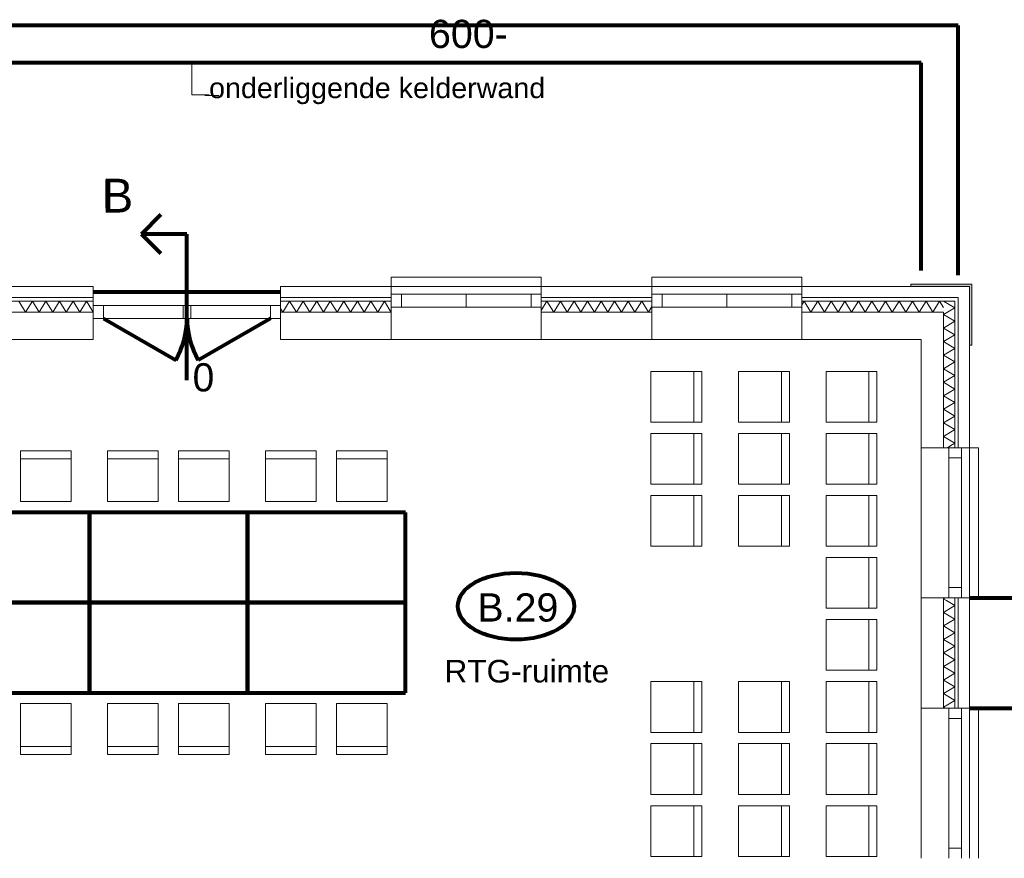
# Model space of a CAD drawing. Header units: millimetres. Extents: x -34570 to 24172, y 36800 to 73669.
# Tile 78 of 91: x 5629 to 14355, y 55515 to 62949. Entities that reach past the tile are written whole.
import ezdxf

# ---------------------------------------------------------------- set-up
doc = ezdxf.new("R2010")
doc.units = ezdxf.units.MM
for name, color, linetype, lineweight in [('Algemeen', 253, 'Continuous', 9), ('Algemeen01', 253, 'Continuous', 80), ('Standard', 253, 'Continuous', 9), ('XR$4$Algemeen', 253, 'Continuous', 9), ('XR$4$Algemeen01', 253, 'Continuous', 80), ('XR$4$STANDARD', 253, 'Continuous', 9)]:
    doc.layers.add(name, color=color, linetype=linetype, lineweight=lineweight)
doc.styles.add('ARIAL', font='arial.ttf')

msp = doc.modelspace()

# ---------------------------------------------------------------- hatches: boundary and pattern name
at = {"layer": 'Standard'}
for points in [[(13526.53885, 60584.81741), (14046.53885, 60584.81741), (14046.53885, 60604.81741), (13526.53885, 60604.81741)], [(14066.53885, 60064.81741), (14066.53885, 60604.81741), (14046.53885, 60604.81741), (14046.53885, 60064.81741)]]:
    msp.add_hatch(color=256, dxfattribs=at).paths.add_polyline_path(points)

# ---------------------------------------------------------------- linework, layer by layer
at = {"layer": 'Algemeen'}
for p, q in [((7154.91584, 62282.90185), (7154.91584, 62567.10244)), ((7307.27594, 62282.90185), (7154.91584, 62282.90185))]:
    msp.add_line(p, q, dxfattribs=at)
at = {"layer": 'Algemeen01'}
for p, q in [((13946.53885, 62897.10244), (276.48348, 62897.10244)), ((13946.53885, 60684.81741), (13946.53885, 62897.10244)), ((13616.53885, 62567.10244), (4546.53885, 62567.10244)), ((13616.53885, 60724.75985), (13616.53885, 62567.10244)), ((6707.59132, 61048.74123), (6880.27925, 61221.42916)), ((7110.00753, 61048.74123), (6707.59132, 61048.74123)), ((6707.59132, 61048.74123), (6880.27925, 60876.05329)), ((7110.00753, 59752.1254), (7110.00753, 61048.74123)), ((6281.53885, 60534.81741), (7941.53885, 60534.81741)), ((6371.53885, 60300.81741), (7011.53162, 59931.31741)), ((7851.53885, 60300.81741), (7211.54607, 59931.31741)), ((14046.53885, 57824.81741), (15646.53885, 57824.81741)), ((14046.53885, 56844.81741), (17626.53885, 56844.81741))]:
    msp.add_line(p, q, dxfattribs=at)
for centre, start, end in [((6371.53885, 60300.81741), 330, 0), ((7851.53885, 60300.81741), 180, 210)]:
    msp.add_arc(centre, 739, start, end, dxfattribs=at)
at = {"layer": 'Standard'}
for p, q in [((7268.75753, 62277.83744), (7393.75753, 62277.83744)), ((6393.75753, 61277.83744), (6393.75753, 61527.83744)), ((10251.53885, 60664.81741), (8921.53885, 60664.81741)), ((8921.53885, 60664.81741), (8921.53885, 60514.81741)), ((10251.53885, 60664.81741), (8921.53885, 60664.81741)), ((8921.53885, 60664.81741), (8921.53885, 60514.81741)), ((10251.53885, 60514.81741), (10251.53885, 60664.81741)), ((10251.53885, 60514.81741), (10251.53885, 60664.81741)), ((12561.53885, 60664.81741), (11231.53885, 60664.81741)), ((11231.53885, 60664.81741), (11231.53885, 60514.81741)), ((12561.53885, 60664.81741), (11231.53885, 60664.81741)), ((11231.53885, 60664.81741), (11231.53885, 60514.81741)), ((12561.53885, 60514.81741), (12561.53885, 60664.81741)), ((12561.53885, 60514.81741), (12561.53885, 60664.81741)), ((6281.53885, 60584.81741), (5301.53885, 60584.81741)), ((6281.53885, 60584.81741), (6281.53885, 60484.81741)), ((7941.53885, 60484.81741), (7941.53885, 60584.81741)), ((8921.53885, 60584.81741), (7941.53885, 60584.81741)), ((10251.53885, 60584.81741), (8921.53885, 60584.81741)), ((10251.53885, 60584.81741), (8921.53885, 60584.81741)), ((8921.53885, 60584.81741), (8921.53885, 60514.81741)), ((8921.53885, 60584.81741), (8921.53885, 60514.81741)), ((10251.53885, 60514.81741), (10251.53885, 60584.81741)), ((10251.53885, 60514.81741), (10251.53885, 60584.81741)), ((11231.53885, 60584.81741), (10251.53885, 60584.81741)), ((12561.53885, 60584.81741), (11231.53885, 60584.81741)), ((12561.53885, 60584.81741), (11231.53885, 60584.81741)), ((11231.53885, 60584.81741), (11231.53885, 60514.81741)), ((11231.53885, 60584.81741), (11231.53885, 60514.81741)), ((12561.53885, 60514.81741), (12561.53885, 60584.81741)), ((12561.53885, 60514.81741), (12561.53885, 60584.81741)), ((13946.53885, 60584.81741), (12561.53885, 60584.81741)), ((14046.53885, 60604.81741), (13526.53885, 60604.81741)), ((13526.53885, 60604.81741), (13526.53885, 60584.81741)), ((13526.53885, 60584.81741), (14046.53885, 60584.81741)), ((14046.53885, 60584.81741), (13946.53885, 60584.81741)), ((14046.45609, 60084.81741), (14046.53885, 60584.81741)), ((14066.53885, 60604.81741), (14046.53885, 60604.81741)), ((14046.53885, 60584.81741), (14046.53885, 60064.81741)), ((14066.53885, 60064.81741), (14066.53885, 60604.81741)), ((5301.53885, 60484.81741), (6281.53885, 60484.81741)), ((6281.53885, 60484.81741), (5301.53885, 60484.81741)), ((6281.53885, 60484.81741), (6281.53885, 60454.81741)), ((7941.53885, 60484.81741), (8921.53885, 60484.81741)), ((8921.53885, 60484.81741), (7941.53885, 60484.81741)), ((7941.53885, 60454.81741), (7941.53885, 60484.81741)), ((8921.53885, 60514.81741), (9011.53885, 60514.81741)), ((8921.53885, 60400.81741), (8921.53885, 60514.81741)), ((10251.53885, 60514.81741), (8921.53885, 60514.81741)), ((9011.53885, 60514.81741), (8921.53885, 60514.81741)), ((8921.53885, 60514.81741), (8921.53885, 60400.81741)), ((10251.53885, 60514.81741), (8921.53885, 60514.81741)), ((8921.53885, 60514.81741), (8921.53885, 60484.81741)), ((8921.53885, 60514.81741), (8921.53885, 60484.81741)), ((10251.53885, 60514.81741), (8921.53885, 60514.81741)), ((8921.53885, 60514.81741), (8921.53885, 60484.81741)), ((10251.53885, 60514.81741), (8921.53885, 60514.81741)), ((8921.53885, 60514.81741), (8921.53885, 60484.81741)), ((8921.53885, 60484.81741), (8921.53885, 60454.81741)), ((8921.53885, 60484.81741), (8921.53885, 60454.81741)), ((8921.53885, 60484.81741), (8921.53885, 60454.81741)), ((8921.53885, 60484.81741), (8921.53885, 60454.81741)), ((9011.53885, 60514.81741), (9011.53885, 60400.81741)), ((9011.53885, 60400.81741), (9011.53885, 60514.81741)), ((9586.53885, 60514.81741), (9584.53885, 60514.81741)), ((9584.53885, 60514.81741), (9584.53885, 60400.81741)), ((9586.53885, 60400.81741), (9586.53885, 60514.81741)), ((10251.53885, 60514.81741), (10161.53885, 60514.81741)), ((10161.53885, 60514.81741), (10161.53885, 60400.81741)), ((10251.53885, 60514.81741), (10161.53885, 60514.81741)), ((10161.53885, 60514.81741), (10161.53885, 60400.81741)), ((10251.53885, 60400.81741), (10251.53885, 60514.81741)), ((10251.53885, 60400.81741), (10251.53885, 60514.81741)), ((10251.53885, 60484.81741), (10251.53885, 60514.81741)), ((10251.53885, 60484.81741), (10251.53885, 60514.81741)), ((10251.53885, 60484.81741), (10251.53885, 60514.81741)), ((10251.53885, 60484.81741), (10251.53885, 60514.81741)), ((10251.53885, 60454.81741), (10251.53885, 60484.81741)), ((10251.53885, 60454.81741), (10251.53885, 60484.81741)), ((10251.53885, 60484.81741), (11231.53885, 60484.81741)), ((11231.53885, 60484.81741), (10251.53885, 60484.81741)), ((10251.53885, 60454.81741), (10251.53885, 60484.81741)), ((10251.53885, 60454.81741), (10251.53885, 60484.81741)), ((11231.53885, 60514.81741), (11321.53885, 60514.81741)), ((11231.53885, 60400.81741), (11231.53885, 60514.81741)), ((12561.53885, 60514.81741), (11231.53885, 60514.81741)), ((11321.53885, 60514.81741), (11231.53885, 60514.81741)), ((11231.53885, 60514.81741), (11231.53885, 60400.81741)), ((12561.53885, 60514.81741), (11231.53885, 60514.81741)), ((11231.53885, 60514.81741), (11231.53885, 60484.81741)), ((11231.53885, 60514.81741), (11231.53885, 60484.81741)), ((12561.53885, 60514.81741), (11231.53885, 60514.81741)), ((11231.53885, 60514.81741), (11231.53885, 60484.81741)), ((12561.53885, 60514.81741), (11231.53885, 60514.81741)), ((11231.53885, 60514.81741), (11231.53885, 60484.81741)), ((11231.53885, 60484.81741), (11231.53885, 60454.81741)), ((11231.53885, 60484.81741), (11231.53885, 60454.81741)), ((11231.53885, 60484.81741), (11231.53885, 60454.81741)), ((11231.53885, 60484.81741), (11231.53885, 60454.81741)), ((11321.53885, 60514.81741), (11321.53885, 60400.81741)), ((11321.53885, 60400.81741), (11321.53885, 60514.81741)), ((11896.53885, 60514.81741), (11894.53885, 60514.81741)), ((11894.53885, 60514.81741), (11894.53885, 60400.81741)), ((11896.53885, 60400.81741), (11896.53885, 60514.81741)), ((12561.53885, 60514.81741), (12471.53885, 60514.81741)), ((12471.53885, 60514.81741), (12471.53885, 60400.81741)), ((12561.53885, 60514.81741), (12471.53885, 60514.81741)), ((12471.53885, 60514.81741), (12471.53885, 60400.81741)), ((12561.53885, 60400.81741), (12561.53885, 60514.81741)), ((12561.53885, 60400.81741), (12561.53885, 60514.81741)), ((12561.53885, 60484.81741), (12561.53885, 60514.81741)), ((12561.53885, 60484.81741), (12561.53885, 60514.81741)), ((12561.53885, 60484.81741), (12561.53885, 60514.81741)), ((12561.53885, 60484.81741), (12561.53885, 60514.81741)), ((12561.53885, 60454.81741), (12561.53885, 60484.81741)), ((12561.53885, 60454.81741), (12561.53885, 60484.81741)), ((12561.53885, 60484.81741), (13946.53885, 60484.81741)), ((13916.53885, 60484.81741), (12561.53885, 60484.81741)), ((12561.53885, 60454.81741), (12561.53885, 60484.81741)), ((12561.53885, 60454.81741), (12561.53885, 60484.81741)), ((13946.53885, 60484.81741), (13916.53885, 60484.81741)), ((13946.53885, 60484.81741), (13946.53885, 59154.81741)), ((13946.53885, 59154.81741), (13946.53885, 60484.81741)), ((6281.53885, 60454.81741), (5301.53885, 60454.81741)), ((5301.53885, 60454.81741), (6281.53885, 60454.81741)), ((5681.53885, 60354.81741), (5621.53885, 60454.81741)), ((5741.53885, 60454.81741), (5681.53885, 60354.81741)), ((5801.53885, 60354.81741), (5741.53885, 60454.81741)), ((5861.53885, 60454.81741), (5801.53885, 60354.81741)), ((5921.53885, 60354.81741), (5861.53885, 60454.81741)), ((5981.53885, 60454.81741), (5921.53885, 60354.81741)), ((6041.53885, 60354.81741), (5981.53885, 60454.81741)), ((6101.53885, 60454.81741), (6041.53885, 60354.81741)), ((6161.53885, 60354.81741), (6101.53885, 60454.81741)), ((6221.53885, 60454.81741), (6161.53885, 60354.81741)), ((6245.23078, 60415.33086), (6221.53885, 60454.81741)), ((6281.53885, 60354.81741), (6245.23078, 60415.33086)), ((6281.53885, 60454.81741), (6281.53885, 60414.81741)), ((6371.53885, 60414.81741), (6281.53885, 60414.81741)), ((6281.53885, 60414.81741), (6281.53885, 60300.81741)), ((7941.53885, 60414.81741), (6281.53885, 60414.81741)), ((6281.53885, 60414.81741), (6281.53885, 60354.81741)), ((7941.53885, 60414.81741), (6281.53885, 60414.81741)), ((6281.53885, 60414.81741), (6281.53885, 60354.81741)), ((6371.53885, 60300.81741), (6371.53885, 60414.81741)), ((7145.03885, 60414.81741), (7078.03885, 60414.81741)), ((7078.03885, 60414.81741), (7078.03885, 60300.81741)), ((7112.53885, 60414.81741), (7110.53885, 60414.81741)), ((7110.53885, 60414.81741), (7110.53885, 60300.81741)), ((7112.53885, 60300.81741), (7112.53885, 60414.81741)), ((7145.03885, 60300.81741), (7145.03885, 60414.81741)), ((7941.53885, 60414.81741), (7851.53885, 60414.81741)), ((7851.53885, 60414.81741), (7851.53885, 60300.81741)), ((7941.53885, 60414.81741), (7941.53885, 60454.81741)), ((8921.53885, 60454.81741), (7941.53885, 60454.81741)), ((7941.53885, 60454.81741), (8921.53885, 60454.81741)), ((7941.53885, 60300.81741), (7941.53885, 60414.81741)), ((7941.53885, 60354.81741), (7941.53885, 60414.81741)), ((7941.53885, 60354.81741), (7941.53885, 60414.81741)), ((7961.53885, 60354.81741), (7941.53885, 60388.15074)), ((7985.1774, 60394.215), (7961.53885, 60354.81741)), ((8021.53885, 60454.81741), (7985.1774, 60394.215)), ((8081.53885, 60354.81741), (8021.53885, 60454.81741)), ((8141.53885, 60454.81741), (8081.53885, 60354.81741)), ((8201.53885, 60354.81741), (8141.53885, 60454.81741)), ((8261.53885, 60454.81741), (8201.53885, 60354.81741)), ((8321.53885, 60354.81741), (8261.53885, 60454.81741)), ((8381.53885, 60454.81741), (8321.53885, 60354.81741)), ((8441.53885, 60354.81741), (8381.53885, 60454.81741)), ((8501.53885, 60454.81741), (8441.53885, 60354.81741)), ((8561.53885, 60354.81741), (8501.53885, 60454.81741)), ((8621.53885, 60454.81741), (8561.53885, 60354.81741)), ((8681.53885, 60354.81741), (8621.53885, 60454.81741)), ((8741.53885, 60454.81741), (8681.53885, 60354.81741)), ((8801.53885, 60354.81741), (8741.53885, 60454.81741)), ((8861.53885, 60454.81741), (8801.53885, 60354.81741)), ((8904.59508, 60383.05702), (8861.53885, 60454.81741)), ((8921.53885, 60354.81741), (8904.59508, 60383.05702)), ((8921.53885, 60454.81741), (8921.53885, 60400.81741)), ((8921.53885, 60454.81741), (8921.53885, 60400.81741)), ((8921.53885, 60454.81741), (8921.53885, 60400.81741)), ((8921.53885, 60454.81741), (8921.53885, 60400.81741)), ((9011.53885, 60400.81741), (8921.53885, 60400.81741)), ((10251.53885, 60400.81741), (8921.53885, 60400.81741)), ((8921.53885, 60400.81741), (9011.53885, 60400.81741)), ((10251.53885, 60400.81741), (8921.53885, 60400.81741)), ((8921.53885, 60400.81741), (8921.53885, 60354.81741)), ((8921.53885, 60400.81741), (8921.53885, 60354.81741)), ((8921.53885, 60400.81741), (10251.53885, 60400.81741)), ((8921.53885, 60400.81741), (10251.53885, 60400.81741)), ((9584.53885, 60400.81741), (9586.53885, 60400.81741)), ((10161.53885, 60400.81741), (10251.53885, 60400.81741)), ((10161.53885, 60400.81741), (10251.53885, 60400.81741)), ((10301.53885, 60454.81741), (10251.53885, 60371.48408)), ((10251.53885, 60400.81741), (10251.53885, 60454.81741)), ((10251.53885, 60400.81741), (10251.53885, 60454.81741)), ((10251.53885, 60400.81741), (10251.53885, 60454.81741)), ((10251.53885, 60400.81741), (10251.53885, 60454.81741)), ((11231.53885, 60454.81741), (10251.53885, 60454.81741)), ((10251.53885, 60454.81741), (11231.53885, 60454.81741)), ((10251.53885, 60354.81741), (10251.53885, 60400.81741)), ((10251.53885, 60354.81741), (10251.53885, 60400.81741)), ((10361.53885, 60354.81741), (10301.53885, 60454.81741)), ((10421.53885, 60454.81741), (10361.53885, 60354.81741)), ((10481.53885, 60354.81741), (10421.53885, 60454.81741)), ((10541.53885, 60454.81741), (10481.53885, 60354.81741)), ((10601.53885, 60354.81741), (10541.53885, 60454.81741)), ((10661.53885, 60454.81741), (10601.53885, 60354.81741)), ((10721.53885, 60354.81741), (10661.53885, 60454.81741)), ((10781.53885, 60454.81741), (10721.53885, 60354.81741)), ((10841.53885, 60354.81741), (10781.53885, 60454.81741)), ((10901.53885, 60454.81741), (10841.53885, 60354.81741)), ((10961.53885, 60354.81741), (10901.53885, 60454.81741)), ((11021.53885, 60454.81741), (10961.53885, 60354.81741)), ((11081.53885, 60354.81741), (11021.53885, 60454.81741)), ((11141.53885, 60454.81741), (11081.53885, 60354.81741)), ((11201.3188, 60355.18416), (11141.53885, 60454.81741)), ((11231.53885, 60404.81741), (11201.75571, 60355.17886)), ((11231.53885, 60454.81741), (11231.53885, 60400.81741)), ((11231.53885, 60454.81741), (11231.53885, 60400.81741)), ((11231.53885, 60454.81741), (11231.53885, 60400.81741)), ((11231.53885, 60454.81741), (11231.53885, 60400.81741)), ((11321.53885, 60400.81741), (11231.53885, 60400.81741)), ((12561.53885, 60400.81741), (11231.53885, 60400.81741)), ((11231.53885, 60400.81741), (11321.53885, 60400.81741)), ((12561.53885, 60400.81741), (11231.53885, 60400.81741)), ((11231.53885, 60400.81741), (11231.53885, 60354.81741)), ((11231.53885, 60400.81741), (11231.53885, 60354.81741)), ((11231.53885, 60400.81741), (12561.53885, 60400.81741)), ((11231.53885, 60400.81741), (12561.53885, 60400.81741)), ((11894.53885, 60400.81741), (11896.53885, 60400.81741)), ((12471.53885, 60400.81741), (12561.53885, 60400.81741)), ((12471.53885, 60400.81741), (12561.53885, 60400.81741)), ((12581.53885, 60454.81741), (12561.53885, 60421.48408)), ((12561.53885, 60400.81741), (12561.53885, 60454.81741)), ((12561.53885, 60400.81741), (12561.53885, 60454.81741)), ((12561.53885, 60400.81741), (12561.53885, 60454.81741)), ((12561.53885, 60400.81741), (12561.53885, 60454.81741)), ((13816.53885, 60454.81741), (12561.53885, 60454.81741)), ((12561.53885, 60454.81741), (13816.53885, 60454.81741)), ((12561.53885, 60354.81741), (12561.53885, 60400.81741)), ((12561.53885, 60354.81741), (12561.53885, 60400.81741)), ((12641.53885, 60354.81741), (12581.53885, 60454.81741)), ((12701.53885, 60454.81741), (12641.53885, 60354.81741)), ((12761.53885, 60354.81741), (12701.53885, 60454.81741)), ((12821.53885, 60454.81741), (12761.53885, 60354.81741)), ((12881.53885, 60354.81741), (12821.53885, 60454.81741)), ((12941.53885, 60454.81741), (12881.53885, 60354.81741)), ((13001.53885, 60354.81741), (12941.53885, 60454.81741)), ((13061.53885, 60454.81741), (13001.53885, 60354.81741)), ((13121.53885, 60354.81741), (13061.53885, 60454.81741)), ((13181.53885, 60454.81741), (13121.53885, 60354.81741)), ((13241.53885, 60354.81741), (13181.53885, 60454.81741)), ((13301.53885, 60454.81741), (13241.53885, 60354.81741)), ((13361.53885, 60354.81741), (13301.53885, 60454.81741)), ((13421.53885, 60454.81741), (13361.53885, 60354.81741)), ((13481.53885, 60354.81741), (13421.53885, 60454.81741)), ((13541.53885, 60454.81741), (13481.53885, 60354.81741)), ((13601.53885, 60354.81741), (13541.53885, 60454.81741)), ((13661.53885, 60454.81741), (13601.53885, 60354.81741)), ((13721.53885, 60354.81741), (13661.53885, 60454.81741)), ((13781.53885, 60454.81741), (13721.53885, 60354.81741)), ((13816.53885, 60396.48408), (13781.53885, 60454.81741)), ((13914.90397, 60395.79834), (13816.53885, 60454.81741)), ((13916.53885, 60454.81741), (13816.53885, 60454.81741)), ((13816.53885, 60454.81741), (13916.53885, 60454.81741)), ((13816.53885, 60334.81741), (13916.53885, 60394.81741)), ((13916.53885, 60394.81741), (13914.90397, 60395.79834)), ((13916.53885, 59154.81741), (13916.53885, 60454.81741)), ((13916.53885, 60454.81741), (13916.53885, 59154.81741)), ((5301.53885, 60354.81741), (6281.53885, 60354.81741)), ((6281.53885, 60354.81741), (5301.53885, 60354.81741)), ((6281.53885, 60354.81741), (6281.53885, 60300.81741)), ((6281.53885, 60354.81741), (6281.53885, 60300.81741)), ((6281.53885, 60300.81741), (6371.53885, 60300.81741)), ((7941.53885, 60300.81741), (6281.53885, 60300.81741)), ((6281.53885, 60300.81741), (7941.53885, 60300.81741)), ((6281.53885, 60300.81741), (6281.53885, 60114.81741)), ((7078.03885, 60300.81741), (7145.03885, 60300.81741)), ((7110.53885, 60300.81741), (7112.53885, 60300.81741)), ((7851.53885, 60300.81741), (7941.53885, 60300.81741)), ((7941.53885, 60300.81741), (7941.53885, 60354.81741)), ((7941.53885, 60354.81741), (8921.53885, 60354.81741)), ((8921.53885, 60354.81741), (7941.53885, 60354.81741)), ((7941.53885, 60300.81741), (7941.53885, 60354.81741)), ((7941.53885, 60114.81741), (7941.53885, 60300.81741)), ((8921.53885, 60354.81741), (8921.53885, 60114.81741)), ((8921.53885, 60354.81741), (8921.53885, 60114.81741)), ((10251.53885, 60354.81741), (11231.53885, 60354.81741)), ((11231.53885, 60354.81741), (10251.53885, 60354.81741)), ((10251.53885, 60114.81741), (10251.53885, 60354.81741)), ((10251.53885, 60114.81741), (10251.53885, 60354.81741)), ((11201.53885, 60354.81741), (11201.3188, 60355.18416)), ((11201.75571, 60355.17886), (11201.53885, 60354.81741)), ((11231.53885, 60354.81741), (11231.53885, 60114.81741)), ((11231.53885, 60354.81741), (11231.53885, 60114.81741)), ((12561.53885, 60354.81741), (13616.53885, 60354.81741)), ((13616.53885, 60354.81741), (12561.53885, 60354.81741)), ((12561.53885, 60114.81741), (12561.53885, 60354.81741)), ((12561.53885, 60114.81741), (12561.53885, 60354.81741)), ((13616.53885, 60354.81741), (13816.53885, 60354.81741)), ((13816.53885, 60354.81741), (13616.53885, 60354.81741)), ((13816.53885, 60354.81741), (13816.53885, 59154.81741)), ((13816.53885, 59154.81741), (13816.53885, 60354.81741)), ((13916.53885, 60274.81741), (13816.53885, 60334.81741)), ((13816.53885, 60214.81741), (13916.53885, 60274.81741)), ((13916.53885, 60154.81741), (13816.53885, 60214.81741)), ((13816.53885, 60094.81741), (13916.53885, 60154.81741)), ((5301.53885, 60114.81741), (6281.53885, 60114.81741)), ((7941.53885, 60114.81741), (8921.53885, 60114.81741)), ((8921.53885, 60114.81741), (10251.53885, 60114.81741)), ((8921.53885, 60114.81741), (10251.53885, 60114.81741)), ((10251.53885, 60114.81741), (11231.53885, 60114.81741)), ((11231.53885, 60114.81741), (12561.53885, 60114.81741)), ((11231.53885, 60114.81741), (12561.53885, 60114.81741)), ((12561.53885, 60114.81741), (13616.53885, 60114.81741)), ((13616.53885, 60114.81741), (13616.53885, 59154.81741)), ((13916.53885, 60034.81741), (13816.53885, 60094.81741)), ((13816.53885, 59974.81741), (13916.53885, 60034.81741)), ((14046.53885, 60084.81741), (14046.45609, 60084.81741)), ((14046.53885, 59154.81741), (14046.53885, 60084.81741)), ((14046.53885, 60064.81741), (14066.53885, 60064.81741)), ((13916.53885, 59914.81741), (13816.53885, 59974.81741)), ((13816.53885, 59854.81741), (13916.53885, 59914.81741)), ((13916.53885, 59794.81741), (13816.53885, 59854.81741)), ((13816.53885, 59734.81741), (13916.53885, 59794.81741)), ((13916.53885, 59674.81741), (13816.53885, 59734.81741)), ((13816.53885, 59614.81741), (13916.53885, 59674.81741)), ((13916.53885, 59554.81741), (13816.53885, 59614.81741)), ((13816.53885, 59494.81741), (13916.53885, 59554.81741)), ((13916.53885, 59434.81741), (13816.53885, 59494.81741)), ((13816.53885, 59374.81741), (13916.53885, 59434.81741)), ((13916.53885, 59314.81741), (13816.53885, 59374.81741)), ((13816.53885, 59254.81741), (13916.53885, 59314.81741)), ((13916.53885, 59194.81741), (13816.53885, 59254.81741)), ((13849.87218, 59154.81741), (13881.04589, 59173.52164)), ((13881.04589, 59173.52164), (13916.53885, 59194.81741)), ((13616.53885, 59154.81741), (13616.53885, 57824.81741)), ((13816.53885, 59154.81741), (13616.53885, 59154.81741)), ((13862.53885, 59154.81741), (13816.53885, 59154.81741)), ((13976.53885, 59154.81741), (13862.53885, 59154.81741)), ((13862.53885, 59154.81741), (13862.53885, 59064.81741)), ((13862.53885, 57824.81741), (13862.53885, 59154.81741)), ((13916.53885, 59154.81741), (13862.53885, 59154.81741)), ((13916.53885, 59154.81741), (13862.53885, 59154.81741)), ((13862.53885, 59154.81741), (13862.53885, 57824.81741)), ((13946.53885, 59154.81741), (13916.53885, 59154.81741)), ((13946.53885, 59154.81741), (13916.53885, 59154.81741)), ((13976.53885, 59154.81741), (13946.53885, 59154.81741)), ((13976.53885, 59154.81741), (13946.53885, 59154.81741)), ((13976.53885, 59064.81741), (13976.53885, 59154.81741)), ((13976.53885, 57824.81741), (13976.53885, 59154.81741)), ((14126.53885, 59154.81741), (13976.53885, 59154.81741)), ((14046.53885, 59154.81741), (13976.53885, 59154.81741)), ((13976.53885, 57824.81741), (13976.53885, 59154.81741)), ((14046.53885, 57824.81741), (14046.53885, 59154.81741)), ((14126.53885, 57824.81741), (14126.53885, 59154.81741)), ((13862.53885, 59064.81741), (13976.53885, 59064.81741)), ((13976.53885, 57914.81741), (13862.53885, 57914.81741)), ((13862.53885, 57914.81741), (13862.53885, 57824.81741)), ((13976.53885, 57824.81741), (13976.53885, 57914.81741)), ((13616.53885, 57824.81741), (13616.53885, 56844.81741)), ((13616.53885, 57824.81741), (13816.53885, 57824.81741)), ((13816.53885, 57814.81741), (13833.20551, 57824.81741)), ((13816.53885, 57824.81741), (13862.53885, 57824.81741)), ((13816.53885, 57824.81741), (13816.53885, 56844.81741)), ((13816.53885, 56844.81741), (13816.53885, 57824.81741)), ((13842.96936, 57798.9591), (13816.53885, 57814.81741)), ((13916.53885, 57754.81741), (13842.96936, 57798.9591)), ((13862.53885, 57824.81741), (13976.53885, 57824.81741)), ((13862.53885, 57824.81741), (13916.53885, 57824.81741)), ((13862.53885, 57824.81741), (13916.53885, 57824.81741)), ((13916.53885, 57824.81741), (13946.53885, 57824.81741)), ((13916.53885, 56844.81741), (13916.53885, 57824.81741)), ((13916.53885, 57824.81741), (13916.53885, 56844.81741)), ((13916.53885, 57824.81741), (13946.53885, 57824.81741)), ((13946.53885, 57824.81741), (13976.53885, 57824.81741)), ((13946.53885, 57824.81741), (13976.53885, 57824.81741)), ((13946.53885, 57824.81741), (13946.53885, 56844.81741)), ((13946.53885, 56844.81741), (13946.53885, 57824.81741)), ((13976.53885, 57824.81741), (14126.53885, 57824.81741)), ((13976.53885, 57824.81741), (14046.53885, 57824.81741)), ((14046.53885, 56844.81741), (14046.53885, 57824.81741)), ((13816.53885, 57694.81741), (13916.53885, 57754.81741)), ((13916.53885, 57634.81741), (13816.53885, 57694.81741)), ((13816.53885, 57574.81741), (13916.53885, 57634.81741)), ((13916.53885, 57514.81741), (13816.53885, 57574.81741)), ((13816.53885, 57454.81741), (13916.53885, 57514.81741)), ((13916.53885, 57394.81741), (13816.53885, 57454.81741)), ((13816.53885, 57334.81741), (13916.53885, 57394.81741)), ((13916.53885, 57274.81741), (13816.53885, 57334.81741)), ((13816.53885, 57214.81741), (13916.53885, 57274.81741)), ((13916.53885, 57154.81741), (13816.53885, 57214.81741)), ((13816.53885, 57094.81741), (13916.53885, 57154.81741)), ((13916.53885, 57034.81741), (13816.53885, 57094.81741)), ((13816.53885, 56974.81741), (13916.53885, 57034.81741)), ((13916.53885, 56914.81741), (13816.53885, 56974.81741)), ((13816.82054, 56854.98642), (13916.53885, 56914.81741)), ((13616.53885, 56844.81741), (13616.53885, 55514.81741)), ((13816.53885, 56844.81741), (13616.53885, 56844.81741)), ((13816.53885, 56854.81741), (13816.82054, 56854.98642)), ((13816.81133, 56854.65392), (13816.53885, 56854.81741)), ((13862.53885, 56844.81741), (13816.53885, 56844.81741)), ((13833.20551, 56844.81741), (13816.81133, 56854.65392)), ((13976.53885, 56844.81741), (13862.53885, 56844.81741)), ((13862.53885, 56844.81741), (13862.53885, 56754.81741)), ((13862.53885, 55514.81741), (13862.53885, 56844.81741)), ((13916.53885, 56844.81741), (13862.53885, 56844.81741)), ((13916.53885, 56844.81741), (13862.53885, 56844.81741)), ((13862.53885, 56844.81741), (13862.53885, 55514.81741)), ((13946.53885, 56844.81741), (13916.53885, 56844.81741)), ((13946.53885, 56844.81741), (13916.53885, 56844.81741)), ((13976.53885, 56844.81741), (13946.53885, 56844.81741)), ((13976.53885, 56844.81741), (13946.53885, 56844.81741)), ((13976.53885, 56754.81741), (13976.53885, 56844.81741)), ((13976.53885, 55514.81741), (13976.53885, 56844.81741)), ((14126.53885, 56844.81741), (13976.53885, 56844.81741)), ((14046.53885, 56844.81741), (13976.53885, 56844.81741)), ((13976.53885, 55514.81741), (13976.53885, 56844.81741)), ((14046.53885, 55514.81741), (14046.53885, 56844.81741)), ((14126.53885, 55514.81741), (14126.53885, 56844.81741)), ((13862.53885, 56754.81741), (13976.53885, 56754.81741)), ((13976.53885, 55604.81741), (13862.53885, 55604.81741)), ((13862.53885, 55604.81741), (13862.53885, 55514.81741)), ((13976.53885, 55514.81741), (13976.53885, 55604.81741))]:
    msp.add_line(p, q, dxfattribs=at)
at = {"layer": 'XR$4$Algemeen01'}
for p, q in [((6248.75791, 58581.48443), (4848.75791, 58581.48443)), ((7648.75791, 58581.48443), (6248.75791, 58581.48443)), ((6248.75791, 58581.48443), (6248.75791, 57781.48443)), ((6248.75791, 57781.48443), (6248.75791, 58581.48443)), ((7648.75791, 58581.48443), (7648.75791, 57781.48443)), ((7648.75791, 57781.48443), (7648.75791, 58581.48443)), ((9048.75791, 58581.48443), (7648.75791, 58581.48443)), ((9048.75791, 57781.48443), (9048.75791, 58581.48443)), ((6248.75791, 57781.48443), (4848.75791, 57781.48443)), ((4848.75791, 57781.48443), (6248.75791, 57781.48443)), ((7648.75791, 57781.48443), (6248.75791, 57781.48443)), ((6248.75791, 57781.48443), (6248.75791, 56981.48443)), ((6248.75791, 57781.48443), (7648.75791, 57781.48443)), ((6248.75791, 56981.48443), (6248.75791, 57781.48443)), ((7648.75791, 57781.48443), (7648.75791, 56981.48443)), ((7648.75791, 56981.48443), (7648.75791, 57781.48443)), ((9048.75791, 57781.48443), (7648.75791, 57781.48443)), ((7648.75791, 57781.48443), (9048.75791, 57781.48443)), ((9048.75791, 56981.48443), (9048.75791, 57781.48443)), ((4848.75791, 56981.48443), (6248.75791, 56981.48443)), ((6248.75791, 56981.48443), (7648.75791, 56981.48443)), ((7648.75791, 56981.48443), (9048.75791, 56981.48443))]:
    msp.add_line(p, q, dxfattribs=at)
msp.add_ellipse((10027.68825, 57749.41797), major_axis=(515.64183, 0), ratio=0.5737673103, dxfattribs=at)
at = {"layer": 'XR$4$STANDARD'}
for p, q in [((11223.58733, 59381.48443), (11223.58733, 59831.48443)), ((11223.58733, 59831.48443), (11673.58733, 59831.48443)), ((11603.58733, 59831.48443), (11603.58733, 59381.48443)), ((11673.58733, 59831.48443), (11673.58733, 59381.48443)), ((11999.5687, 59381.48443), (11999.5687, 59831.48443)), ((11999.5687, 59831.48443), (12449.5687, 59831.48443)), ((12379.5687, 59831.48443), (12379.5687, 59381.48443)), ((12449.5687, 59831.48443), (12449.5687, 59381.48443)), ((12775.55007, 59381.48443), (12775.55007, 59831.48443)), ((12775.55007, 59831.48443), (13225.55007, 59831.48443)), ((13155.55007, 59831.48443), (13155.55007, 59381.48443)), ((13225.55007, 59831.48443), (13225.55007, 59381.48443)), ((11673.58733, 59381.48443), (11223.58733, 59381.48443)), ((12449.5687, 59381.48443), (11999.5687, 59381.48443)), ((13225.55007, 59381.48443), (12775.55007, 59381.48443)), ((11223.58733, 58831.48443), (11223.58733, 59281.48443)), ((11223.58733, 59281.48443), (11673.58733, 59281.48443)), ((11603.58733, 59281.48443), (11603.58733, 58831.48443)), ((11673.58733, 59281.48443), (11673.58733, 58831.48443)), ((11999.5687, 58831.48443), (11999.5687, 59281.48443)), ((11999.5687, 59281.48443), (12449.5687, 59281.48443)), ((12379.5687, 59281.48443), (12379.5687, 58831.48443)), ((12449.5687, 59281.48443), (12449.5687, 58831.48443)), ((12775.55007, 58831.48443), (12775.55007, 59281.48443)), ((12775.55007, 59281.48443), (13225.55007, 59281.48443)), ((13155.55007, 59281.48443), (13155.55007, 58831.48443)), ((13225.55007, 59281.48443), (13225.55007, 58831.48443)), ((6086.64578, 59126.76022), (5636.64578, 59126.76022)), ((5636.64578, 59126.76022), (5636.64578, 58676.76022)), ((6086.64578, 58676.76022), (6086.64578, 59126.76022)), ((6857.18529, 59126.76022), (6407.18529, 59126.76022)), ((6407.18529, 59126.76022), (6407.18529, 58676.76022)), ((6857.18529, 58676.76022), (6857.18529, 59126.76022)), ((7486.64578, 59126.76022), (7036.64578, 59126.76022)), ((7036.64578, 59126.76022), (7036.64578, 58676.76022)), ((7486.64578, 58676.76022), (7486.64578, 59126.76022)), ((8257.18529, 59126.76022), (7807.18529, 59126.76022)), ((7807.18529, 59126.76022), (7807.18529, 58676.76022)), ((8257.18529, 58676.76022), (8257.18529, 59126.76022)), ((8886.64578, 59126.76022), (8436.64578, 59126.76022)), ((8436.64578, 59126.76022), (8436.64578, 58676.76022)), ((8886.64578, 58676.76022), (8886.64578, 59126.76022)), ((6086.64578, 59056.76022), (5636.64578, 59056.76022)), ((6857.18529, 59056.76022), (6407.18529, 59056.76022)), ((7486.64578, 59056.76022), (7036.64578, 59056.76022)), ((8257.18529, 59056.76022), (7807.18529, 59056.76022)), ((8886.64578, 59056.76022), (8436.64578, 59056.76022)), ((11673.58733, 58831.48443), (11223.58733, 58831.48443)), ((12449.5687, 58831.48443), (11999.5687, 58831.48443)), ((13225.55007, 58831.48443), (12775.55007, 58831.48443)), ((11223.58733, 58281.48443), (11223.58733, 58731.48443)), ((11223.58733, 58731.48443), (11673.58733, 58731.48443)), ((11603.58733, 58731.48443), (11603.58733, 58281.48443)), ((11673.58733, 58731.48443), (11673.58733, 58281.48443)), ((11999.5687, 58281.48443), (11999.5687, 58731.48443)), ((11999.5687, 58731.48443), (12449.5687, 58731.48443)), ((12379.5687, 58731.48443), (12379.5687, 58281.48443)), ((12449.5687, 58731.48443), (12449.5687, 58281.48443)), ((12775.55007, 58281.48443), (12775.55007, 58731.48443)), ((12775.55007, 58731.48443), (13225.55007, 58731.48443)), ((13155.55007, 58731.48443), (13155.55007, 58281.48443)), ((13225.55007, 58731.48443), (13225.55007, 58281.48443)), ((5636.64578, 58676.76022), (6086.64578, 58676.76022)), ((6407.18529, 58676.76022), (6857.18529, 58676.76022)), ((7036.64578, 58676.76022), (7486.64578, 58676.76022)), ((7807.18529, 58676.76022), (8257.18529, 58676.76022)), ((8436.64578, 58676.76022), (8886.64578, 58676.76022)), ((11673.58733, 58281.48443), (11223.58733, 58281.48443)), ((12449.5687, 58281.48443), (11999.5687, 58281.48443)), ((13225.55007, 58281.48443), (12775.55007, 58281.48443)), ((12775.55007, 57731.48443), (12775.55007, 58181.48443)), ((12775.55007, 58181.48443), (13225.55007, 58181.48443)), ((13155.55007, 58181.48443), (13155.55007, 57731.48443)), ((13225.55007, 58181.48443), (13225.55007, 57731.48443)), ((13225.55007, 57731.48443), (12775.55007, 57731.48443)), ((12775.55007, 57181.48443), (12775.55007, 57631.48443)), ((12775.55007, 57631.48443), (13225.55007, 57631.48443)), ((13155.55007, 57631.48443), (13155.55007, 57181.48443)), ((13225.55007, 57631.48443), (13225.55007, 57181.48443)), ((13225.55007, 57181.48443), (12775.55007, 57181.48443)), ((11223.58733, 56631.48443), (11223.58733, 57081.48443)), ((11223.58733, 57081.48443), (11673.58733, 57081.48443)), ((11603.58733, 57081.48443), (11603.58733, 56631.48443)), ((11673.58733, 57081.48443), (11673.58733, 56631.48443)), ((11999.5687, 56631.48443), (11999.5687, 57081.48443)), ((11999.5687, 57081.48443), (12449.5687, 57081.48443)), ((12379.5687, 57081.48443), (12379.5687, 56631.48443)), ((12449.5687, 57081.48443), (12449.5687, 56631.48443)), ((12775.55007, 56631.48443), (12775.55007, 57081.48443)), ((12775.55007, 57081.48443), (13225.55007, 57081.48443)), ((13155.55007, 57081.48443), (13155.55007, 56631.48443)), ((13225.55007, 57081.48443), (13225.55007, 56631.48443)), ((5636.64578, 56886.20863), (6086.64578, 56886.20863)), ((5636.64578, 56436.20863), (5636.64578, 56886.20863)), ((6086.64578, 56886.20863), (6086.64578, 56436.20863)), ((6407.18529, 56886.20863), (6857.18529, 56886.20863)), ((6407.18529, 56436.20863), (6407.18529, 56886.20863)), ((6857.18529, 56886.20863), (6857.18529, 56436.20863)), ((7036.64578, 56886.20863), (7486.64578, 56886.20863)), ((7036.64578, 56436.20863), (7036.64578, 56886.20863)), ((7486.64578, 56886.20863), (7486.64578, 56436.20863)), ((7807.18529, 56886.20863), (8257.18529, 56886.20863)), ((7807.18529, 56436.20863), (7807.18529, 56886.20863)), ((8257.18529, 56886.20863), (8257.18529, 56436.20863)), ((8436.64578, 56886.20863), (8886.64578, 56886.20863)), ((8436.64578, 56436.20863), (8436.64578, 56886.20863)), ((8886.64578, 56886.20863), (8886.64578, 56436.20863)), ((11673.58733, 56631.48443), (11223.58733, 56631.48443)), ((12449.5687, 56631.48443), (11999.5687, 56631.48443)), ((13225.55007, 56631.48443), (12775.55007, 56631.48443)), ((6086.64578, 56506.20863), (5636.64578, 56506.20863)), ((6857.18529, 56506.20863), (6407.18529, 56506.20863)), ((7486.64578, 56506.20863), (7036.64578, 56506.20863)), ((8257.18529, 56506.20863), (7807.18529, 56506.20863)), ((8886.64578, 56506.20863), (8436.64578, 56506.20863)), ((11223.58733, 56081.48443), (11223.58733, 56531.48443)), ((11223.58733, 56531.48443), (11673.58733, 56531.48443)), ((11603.58733, 56531.48443), (11603.58733, 56081.48443)), ((11673.58733, 56531.48443), (11673.58733, 56081.48443)), ((11999.5687, 56081.48443), (11999.5687, 56531.48443)), ((11999.5687, 56531.48443), (12449.5687, 56531.48443)), ((12379.5687, 56531.48443), (12379.5687, 56081.48443)), ((12449.5687, 56531.48443), (12449.5687, 56081.48443)), ((12775.55007, 56081.48443), (12775.55007, 56531.48443)), ((12775.55007, 56531.48443), (13225.55007, 56531.48443)), ((13155.55007, 56531.48443), (13155.55007, 56081.48443)), ((13225.55007, 56531.48443), (13225.55007, 56081.48443)), ((6086.64578, 56436.20863), (5636.64578, 56436.20863)), ((6857.18529, 56436.20863), (6407.18529, 56436.20863)), ((7486.64578, 56436.20863), (7036.64578, 56436.20863)), ((8257.18529, 56436.20863), (7807.18529, 56436.20863)), ((8886.64578, 56436.20863), (8436.64578, 56436.20863)), ((11673.58733, 56081.48443), (11223.58733, 56081.48443)), ((12449.5687, 56081.48443), (11999.5687, 56081.48443)), ((13225.55007, 56081.48443), (12775.55007, 56081.48443)), ((11223.58733, 55531.48443), (11223.58733, 55981.48443)), ((11223.58733, 55981.48443), (11673.58733, 55981.48443)), ((11603.58733, 55981.48443), (11603.58733, 55531.48443)), ((11673.58733, 55981.48443), (11673.58733, 55531.48443)), ((11999.5687, 55531.48443), (11999.5687, 55981.48443)), ((11999.5687, 55981.48443), (12449.5687, 55981.48443)), ((12379.5687, 55981.48443), (12379.5687, 55531.48443)), ((12449.5687, 55981.48443), (12449.5687, 55531.48443)), ((12775.55007, 55531.48443), (12775.55007, 55981.48443)), ((12775.55007, 55981.48443), (13225.55007, 55981.48443)), ((13155.55007, 55981.48443), (13155.55007, 55531.48443)), ((13225.55007, 55981.48443), (13225.55007, 55531.48443)), ((11673.58733, 55531.48443), (11223.58733, 55531.48443)), ((12449.5687, 55531.48443), (11999.5687, 55531.48443)), ((13225.55007, 55531.48443), (12775.55007, 55531.48443))]:
    msp.add_line(p, q, dxfattribs=at)

# ---------------------------------------------------------------- texts
at = {"layer": 'Algemeen', "attachment_point": 7, "style": 'ARIAL'}
for s, insert, char_height, width in [('\\W1.00;600-', (9255.9369, 62694.18432), 250, 829.5524691), ('\\W1.01;onderliggende\\~kelderwand', (7307.27594, 62198.90185), 180, 3063.7232225), ('\\W0.99;B', (6358.39937, 61238.81234), 300, 427.9915433), ('\\W0.99;0', (7161.27699, 59649.77918), 250, 319.6217868)]:
    msp.add_mtext(s, dxfattribs=dict(at, insert=insert, char_height=char_height, width=width))
at = {"layer": 'XR$4$Algemeen', "style": 'ARIAL'}
for s, insert, char_height, width, attachment_point in [('\\W1.00;B.29', (9684.63863, 57736.72945), 250, 845.7178332, 4), ('\\W1.00;RTG-ruimte', (9394.14853, 57273.64075), 200, 1563.4930413, 1)]:
    msp.add_mtext(s, dxfattribs=dict(at, insert=insert, char_height=char_height, width=width, attachment_point=attachment_point))

doc.saveas('drawing.dxf')
